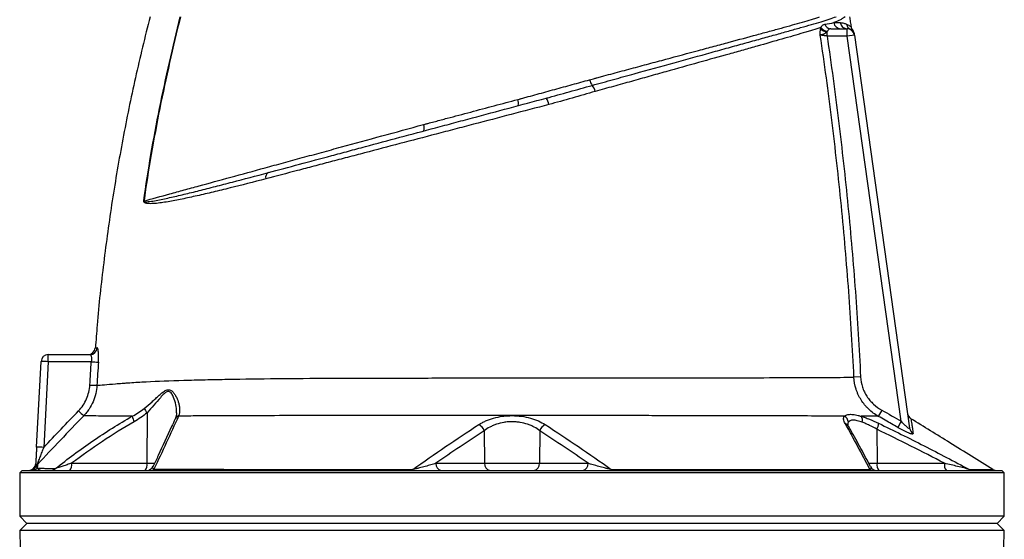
# Model space of a CAD drawing. Header units: millimetres. Extents: x 2367 to 3805, y 1036 to 5463.
# Tile 5 of 6: x 2678 to 3494, y 4434 to 4864. Entities that reach past the tile are written whole.
import ezdxf

# ---------------------------------------------------------------- set-up
doc = ezdxf.new("R2010")
doc.units = ezdxf.units.MM
doc.header["$LTSCALE"] = 2

msp = doc.modelspace()

# ---------------------------------------------------------------- linework, layer by layer
at = {"color": 7, "linetype": 'Continuous', "lineweight": 25}
for p, q in [((3350.61, 4856.88), (3364.09, 4856.88)), ((3364.09, 4850.88), (3364.09, 4856.88)), ((3366.99, 4856.17), (3366.8, 4856.23)), ((3347.44, 4850.88), (3347.44, 4854.33)), ((3364.09, 4850.88), (3347.44, 4850.88)), ((3370.03, 4851.71), (3364.09, 4850.88)), ((3408.96, 4531.63), (3364.09, 4850.88)), ((3370.03, 4851.71), (3415.82, 4525.89)), ((3091.14, 4798.3), (3092.5, 4798.66)), ((3115.28, 4799.61), (3115.98, 4799.8)), ((2702, 4580.98), (2702, 4586.88)), ((2702, 4586.88), (2736.64, 4586.88)), ((2692.29, 4510.22), (2696.01, 4581.19)), ((2702, 4580.98), (2698.28, 4510.01)), ((2737.64, 4580.98), (2702, 4580.98)), ((3375.17, 4568.35), (3369.68, 4568.08)), ((2783.9, 4538.71), (2783.71, 4496.77)), ((3392.8, 4540.83), (3389.9, 4535.71)), ((3408.96, 4531.63), (3406.03, 4526.51)), ((3063.27, 4523.77), (3063.61, 4496.77)), ((3109.34, 4523.79), (3109.01, 4496.77)), ((3388.77, 4524.95), (3388.9, 4496.77)), ((2721.38, 4496.77), (2783.71, 4496.77)), ((3023.3, 4496.77), (3063.61, 4496.77)), ((3063.61, 4496.77), (3109.01, 4496.77)), ((3109.01, 4496.77), (3149.36, 4496.77)), ((3388.9, 4496.77), (3444.76, 4496.77)), ((2680.31, 4490.88), (2678.31, 4488.88)), ((2678.31, 4488.88), (2678.31, 4452.88)), ((3086.31, 4488.88), (2678.31, 4488.88)), ((2680.31, 4490.88), (3086.31, 4490.88)), ((3086.31, 4490.88), (3492.31, 4490.88)), ((3494.31, 4488.88), (3086.31, 4488.88)), ((3494.31, 4488.88), (3492.31, 4490.88)), ((3494.31, 4452.88), (3494.31, 4488.88)), ((2678.31, 4452.88), (2684.31, 4446.88)), ((3086.31, 4452.88), (2678.31, 4452.88)), ((3494.31, 4452.88), (3086.31, 4452.88)), ((3488.31, 4446.88), (3494.31, 4452.88)), ((2684.31, 4446.88), (2678.43, 4440.99)), ((2678.43, 4440.99), (2678.72, 4426.18)), ((3494.19, 4440.99), (2678.43, 4440.99)), ((3086.31, 4446.88), (2684.31, 4446.88)), ((3488.31, 4446.88), (3086.31, 4446.88)), ((3494.19, 4440.99), (3488.31, 4446.88)), ((3493.89, 4426.18), (3494.19, 4440.99))]:
    msp.add_line(p, q, dxfattribs=at)
at = {"color": 8, "linetype": 'Continuous', "lineweight": 25}
for p, q in [((2783.71, 4496.77), (2790.21, 4496.77)), ((3381.85, 4496.77), (3388.9, 4496.77))]:
    msp.add_line(p, q, dxfattribs=at)
at = {"color": 7, "linetype": 'Continuous', "lineweight": 25, "flags": 128}
for points in [[(3004.02, 4491.71), (3003.95, 4491.52), (3003.87, 4491.35), (3003.8, 4491.2), (3003.72, 4491.09), (3003.64, 4490.99), (3003.56, 4490.93), (3003.47, 4490.89), (3003.39, 4490.88)], [(3168.59, 4491.71), (3168.66, 4491.52), (3168.73, 4491.35), (3168.81, 4491.21), (3168.89, 4491.09), (3168.97, 4491), (3169.05, 4490.93), (3169.13, 4490.89), (3169.22, 4490.88)]]:
    msp.add_lwpolyline(points, dxfattribs=at)
at = {"color": 7, "linetype": 'Continuous', "lineweight": 25}
for centre, radius, start, end in [((3347.97, 4862.24), 7.94, 221.61331, 266.12909), ((3348.45, 4862.38), 7.55, 214.93805, 264.03721), ((3350.76, 4862.37), 5.5, 197.90054, 268.42386), ((3358.86, 4862.68), 5.8, 186.60309, 268.77152), ((3364.17, 4862.75), 5.87, 187.46808, 269.25333), ((3369.46, 4861.44), 5.85, 187.59188, 242.96813), ((3364.09, 4850.88), 6, 8, 90), ((3364.09, 4850.88), 6, 7.72485, 62.73529), ((3363.88, 4852.41), 6, 7.99969, 36.54974), ((3163.56, 4817.64), 13.23, 192.95682, 215.16929), ((3143.56, 4802.36), 11.97, 12.47111, 39.8202), ((3084.06, 4795.32), 7.68, 344.23053, 22.82217), ((3104.88, 4792.32), 12.04, 8.54074, 36.17426), ((3005.87, 4774.48), 7.78, 343.70359, 23.16613), ((2886.64, 4733.83), 4.51, 119.62256, 196.30967), ((2779.38, 4691.26), 23.01, 85.12738, 85.60555), ((2702, 4580.88), 6, 90, 177), ((2734.91, 4592.88), 6, 270.44046, 355.61986), ((2736.62, 4592.85), 5.97, 270.20963, 355.83886), ((2696, 4495.14), 86.05, 86.00302, 89.99576), ((2747.25, 4705.37), 124.76, 265.58004, 268.28708), ((2744.58, 4686.11), 124.7, 266.25902, 268.96782), ((2832.44, 4648.3), 150.94, 225.72738, 227.96196), ((2795.59, 4548.8), 15.44, 204.72192, 220.81473), ((3420.07, 4538.82), 6, 188.00021, 238.33012), ((2783.51, 4537.48), 11.98, 187.96804, 211.35508), ((3055.35, 4521.25), 8.32, 17.65845, 65.65056), ((3117.27, 4521.27), 8.32, 114.39167, 162.36719), ((3358.93, 4530.42), 6.14, 3.90555, 62.44223), ((3370.99, 4532.24), 5.83, 345.45217, 37.51463), ((3380.05, 4529.82), 9.99, 330.85947, 0.87356), ((3421.59, 4526.72), 5.82, 188.17311, 241.26471), ((2692.28, 4424.17), 86.05, 86.00302, 89.99576), ((2685.58, 4496.88), 6, 270, 357), ((2714.54, 4495.42), 6.97, 319.29528, 11.1942), ((2776.88, 4495.42), 6.97, 319.29528, 11.1942), ((3028.58, 4496.09), 5.32, 172.69985, 258.77449), ((3068.89, 4496.09), 5.32, 172.69985, 258.77449), ((3103.73, 4496.09), 5.32, 281.22551, 7.30015), ((3144.08, 4496.09), 5.32, 281.22551, 7.30015), ((3395.74, 4495.42), 6.97, 168.8058, 220.70472), ((3451.59, 4495.42), 6.97, 168.8058, 220.70472), ((2686.52, 4496.87), 5.99, 270.01666, 334.48058), ((2688.62, 4496.77), 5.89, 270.06753, 316.50329), ((2697.28, 4491.69), 5.95, 136.16919, 154.1078), ((2704.1, 4496.41), 5.54, 270.24171, 314.36811), ((2783.51, 4496.88), 6, 270.00052, 335.36185), ((2787.03, 4494.59), 3.72, 271.09385, 313.74253), ((3385.29, 4494.53), 3.66, 229.89658, 269.15475), ((3388.77, 4496.88), 6, 207.11538, 269.99984), ((3468.14, 4496.37), 5.5, 237.01804, 269.90038), ((3488.01, 4496.88), 6, 238.30261, 269.99958)]:
    msp.add_arc(centre, radius, start, end, dxfattribs=at)
at = {"color": 8, "linetype": 'Continuous', "lineweight": 25}
for centre, radius, start, end in [((2811.24, 4531.56), 4.55, 105.73172, 154.61343), ((2811.38, 4532.01), 4.49, 105.96175, 154.9511), ((3360.98, 4525.1), 4.82, 30.38476, 71.90455)]:
    msp.add_arc(centre, radius, start, end, dxfattribs=at)
at = {"color": 7, "linetype": 'Continuous', "lineweight": 25}
for points, knots in [([(2786.31, 4866.88), (2782.16, 4850.06), (2773.88, 4816.44), (2763.54, 4765.55), (2754.72, 4714.4), (2747.7, 4662.98), (2743.15, 4622.3), (2741.53, 4598.72), (2741.09, 4592.4)], [0, 0, 0, 0, 0.186516, 0.372902, 0.559207, 0.74548, 0.931769, 1, 1, 1, 1]), ([(2781.14, 4714.21), (2782.91, 4727.06), (2784.9, 4739.87), (2789.29, 4765.45), (2791.69, 4778.2), (2796.82, 4803.64), (2799.54, 4816.32), (2805.24, 4841.63), (2808.21, 4854.27), (2811.25, 4866.88)], [0, 0, 0, 0, 0.25, 0.25, 0.5, 0.5, 0.75, 0.75, 1, 1, 1, 1]), ([(2811.48, 4866.88), (2805.37, 4841.65), (2799.57, 4816.35), (2791.87, 4778.19), (2789.48, 4765.44), (2785.09, 4739.86), (2783.1, 4727.04), (2781.33, 4714.19)], [0, 0, 0, 0, 0.5, 0.5, 0.75, 0.75, 1, 1, 1, 1]), ([(3152.75, 4810.02), (3155.72, 4810.84), (3158.66, 4811.65), (3164.54, 4813.28), (3170.38, 4814.89), (3176.16, 4816.49), (3181.92, 4818.08), (3184.79, 4818.87), (3199.01, 4822.8), (3210, 4825.84), (3231.19, 4831.7), (3241.41, 4834.52), (3256.14, 4838.58), (3260.95, 4839.91), (3268.02, 4841.86), (3270.34, 4842.5), (3274.93, 4843.76), (3277.18, 4844.39), (3283.85, 4846.23), (3288.16, 4847.42), (3296.47, 4849.72), (3300.47, 4850.84), (3306.25, 4852.44), (3308.13, 4852.97), (3311.82, 4854), (3313.63, 4854.51), (3318.91, 4855.99), (3322.26, 4856.94), (3328.63, 4858.75), (3331.64, 4859.61), (3337.28, 4861.25), (3339.93, 4862.04), (3344.86, 4863.55), (3347.14, 4864.27), (3351.31, 4865.63), (3353.2, 4866.27), (3354.9, 4866.88)], [0, 0, 0, 0, 0.03125, 0.03125, 0.0625, 0.09375, 0.09375, 0.125, 0.125, 0.25, 0.25, 0.375, 0.375, 0.4375, 0.4375, 0.46875, 0.46875, 0.5, 0.5, 0.5625, 0.5625, 0.625, 0.625, 0.65625, 0.65625, 0.6875, 0.6875, 0.75, 0.75, 0.8125, 0.8125, 0.875, 0.875, 0.9375, 0.9375, 1, 1, 1, 1]), ([(3154.77, 4815.82), (3155.09, 4815.91), (3155.41, 4815.99), (3156.05, 4816.16), (3157.01, 4816.42), (3159.25, 4817.02), (3161.16, 4817.54), (3164.98, 4818.56), (3167.51, 4819.24), (3175.08, 4821.27), (3180.08, 4822.62), (3187.52, 4824.61), (3189.98, 4825.27), (3194.87, 4826.59), (3197.29, 4827.24), (3204.5, 4829.17), (3209.24, 4830.45), (3223.21, 4834.2), (3232.23, 4836.62), (3245.32, 4840.14), (3249.6, 4841.3), (3255.92, 4843), (3258, 4843.56), (3262.14, 4844.67), (3264.19, 4845.22), (3274.32, 4847.95), (3281.98, 4850.02), (3292.81, 4852.96), (3296.32, 4853.91), (3301.4, 4855.29), (3303.07, 4855.75), (3306.35, 4856.65), (3307.97, 4857.09), (3315.88, 4859.27), (3321.68, 4860.88), (3329.61, 4863.17), (3332.13, 4863.92), (3335.71, 4865.02), (3336.87, 4865.39), (3339.12, 4866.13), (3340.22, 4866.5), (3341.28, 4866.88)], [0, 0, 0, 0, 0.003906, 0.003906, 0.007812, 0.015625, 0.03125, 0.03125, 0.0625, 0.0625, 0.125, 0.125, 0.15625, 0.15625, 0.1875, 0.1875, 0.25, 0.25, 0.375, 0.375, 0.4375, 0.4375, 0.46875, 0.46875, 0.5, 0.5, 0.625, 0.625, 0.6875, 0.6875, 0.71875, 0.71875, 0.75, 0.75, 0.875, 0.875, 0.9375, 0.9375, 0.96875, 0.96875, 1, 1, 1, 1]), ([(3362.35, 4866.88), (3361.83, 4866.44), (3361.25, 4866.03), (3359.95, 4865.22), (3359.24, 4864.82), (3356.92, 4863.63), (3355.13, 4862.84), (3353.1, 4862.01)], [0, 0, 0, 0, 0.25, 0.25, 0.5, 0.5, 1, 1, 1, 1]), ([(3367.63, 4858.5), (3367.41, 4859.89), (3366.97, 4862.69), (3366.53, 4865.48), (3366.31, 4866.88)], [0, 0, 0, 0, 0.49999, 1, 1, 1, 1]), ([(3342.26, 4858.05), (3340.13, 4857.35), (3337.84, 4856.62), (3334.21, 4855.49), (3332.96, 4855.11), (3330.39, 4854.32), (3329.06, 4853.93), (3322.29, 4851.9), (3316.38, 4850.18), (3303.61, 4846.51), (3296.75, 4844.56), (3287.57, 4841.97), (3285.71, 4841.45), (3281.93, 4840.38), (3280.02, 4839.85), (3276.14, 4838.76), (3274.18, 4838.21), (3270.2, 4837.09), (3268.19, 4836.53), (3258.04, 4833.69), (3249.61, 4831.33), (3232.19, 4826.46), (3223.19, 4823.94), (3209.28, 4820.05), (3204.57, 4818.73), (3197.4, 4816.72), (3194.99, 4816.05), (3190.13, 4814.69), (3187.69, 4814), (3180.32, 4811.94), (3175.36, 4810.56), (3167.87, 4808.46), (3165.36, 4807.76), (3160.31, 4806.36), (3157.78, 4805.66), (3155.24, 4804.94)], [0, 0, 0, 0, 0.0625, 0.0625, 0.09375, 0.09375, 0.125, 0.125, 0.25, 0.25, 0.375, 0.375, 0.40625, 0.40625, 0.4375, 0.4375, 0.46875, 0.46875, 0.5, 0.5, 0.625, 0.625, 0.75, 0.75, 0.8125, 0.8125, 0.84375, 0.84375, 0.875, 0.875, 0.9375, 0.9375, 0.96875, 0.96875, 1, 1, 1, 1]), ([(3341.83, 4851.67), (3341.8, 4851.91), (3341.79, 4852.15), (3341.77, 4852.62), (3341.76, 4852.85), (3341.75, 4853.55), (3341.76, 4854.01), (3341.82, 4855.35), (3341.9, 4856.19), (3342.04, 4856.98)], [0, 0, 0, 0, 0.125, 0.125, 0.25, 0.25, 0.5, 0.5, 1, 1, 1, 1]), ([(3342.26, 4858.05), (3342.51, 4858.47), (3342.74, 4858.83), (3343.24, 4859.44), (3343.49, 4859.7), (3344.03, 4860.12), (3344.31, 4860.28), (3344.9, 4860.54), (3345.21, 4860.63), (3345.53, 4860.68)], [0, 0, 0, 0, 0.25, 0.25, 0.5, 0.5, 0.75, 0.75, 1, 1, 1, 1]), ([(3350.61, 4856.88), (3350.28, 4856.88), (3349.96, 4856.84), (3349.37, 4856.7), (3349.1, 4856.58), (3348.61, 4856.25), (3348.4, 4856.04), (3348.02, 4855.52), (3347.85, 4855.21), (3347.67, 4854.87)], [0, 0, 0, 0, 0.25, 0.25, 0.5, 0.5, 0.75, 0.75, 1, 1, 1, 1]), ([(3358.34, 4861.99), (3359.38, 4861.98), (3360.35, 4861.84), (3362.13, 4861.37), (3362.93, 4861.05), (3363.66, 4860.67)], [0, 0, 0, 0, 0.5, 0.5, 1, 1, 1, 1]), ([(3368.56, 4855.88), (3368.47, 4856), (3368.06, 4856.58), (3367.68, 4857.53), (3367.64, 4858.36), (3367.63, 4858.63)], [0, 0, 0, 0, 0.152338, 0.726, 1, 1, 1, 1]), ([(3347.44, 4854.33), (3347, 4853.92), (3346.51, 4853.53), (3345.46, 4852.88), (3344.92, 4852.62), (3343.86, 4852.2), (3343.36, 4852.04), (3342.7, 4851.85), (3342.5, 4851.8), (3342.13, 4851.72), (3341.96, 4851.69), (3341.83, 4851.67)], [0, 0, 0, 0, 0.25, 0.25, 0.5, 0.5, 0.75, 0.75, 0.875, 0.875, 1, 1, 1, 1]), ([(3369.68, 4568.08), (3368.55, 4591.82), (3367.11, 4615.53), (3363.64, 4662.91), (3361.6, 4686.58), (3356.93, 4733.86), (3354.3, 4757.47), (3348.49, 4804.63), (3345.29, 4828.16), (3341.83, 4851.67)], [0, 0, 0, 0, 0.25, 0.25, 0.5, 0.5, 0.75, 0.75, 1, 1, 1, 1]), ([(3347.44, 4850.88), (3346.85, 4850.96), (3346.28, 4851.04), (3345.45, 4851.15), (3345.17, 4851.19), (3344.64, 4851.27), (3344.39, 4851.3), (3343.65, 4851.41), (3343.19, 4851.47), (3342.41, 4851.58), (3342.08, 4851.63), (3341.83, 4851.67)], [0, 0, 0, 0, 0.25, 0.25, 0.375, 0.375, 0.5, 0.5, 0.75, 0.75, 1, 1, 1, 1]), ([(3347.44, 4850.88), (3350.87, 4827.46), (3354.04, 4804.01), (3359.82, 4757.03), (3362.43, 4733.5), (3367.08, 4686.4), (3369.11, 4662.82), (3372.59, 4615.61), (3374.03, 4591.99), (3375.17, 4568.35)], [0, 0, 0, 0, 0.25, 0.25, 0.5, 0.5, 0.75, 0.75, 1, 1, 1, 1]), ([(3369.83, 4853.17), (3369.83, 4853.18), (3369.82, 4853.22), (3369.88, 4852.79), (3369.92, 4852.5), (3369.93, 4852.42)], [0, 0, 0, 0, 0.256721, 0.781977, 1, 1, 1, 1]), ([(3092.5, 4798.66), (3092.81, 4798.74), (3093.11, 4798.82), (3093.71, 4798.99), (3094.62, 4799.24), (3095.53, 4799.49), (3097.35, 4799.99), (3098.57, 4800.33), (3102.22, 4801.33), (3104.66, 4802.01), (3111.98, 4804.02), (3116.85, 4805.36), (3126.56, 4808.03), (3131.4, 4809.35), (3141.06, 4812.01), (3145.87, 4813.33), (3150.67, 4814.67)], [0, 0, 0, 0, 0.015625, 0.015625, 0.03125, 0.0625, 0.0625, 0.125, 0.125, 0.25, 0.25, 0.5, 0.5, 0.75, 0.75, 1, 1, 1, 1]), ([(3114.59, 4799.43), (3121.04, 4801.16), (3127.43, 4802.94), (3136.98, 4805.61), (3140.15, 4806.5), (3146.47, 4808.27), (3149.62, 4809.15), (3152.75, 4810.02)], [0, 0, 0, 0, 0.5, 0.5, 0.75, 0.75, 1, 1, 1, 1]), ([(2884.41, 4737.75), (2892.76, 4739.99), (2901.31, 4742.28), (2918.82, 4746.97), (2927.77, 4749.37), (2941.49, 4753.04), (2946.11, 4754.28), (2955.4, 4756.77), (2960.07, 4758.02), (2974.18, 4761.81), (2983.72, 4764.36), (3003.11, 4769.56), (3012.97, 4772.2), (3025.52, 4775.56), (3028.04, 4776.24), (3033.11, 4777.59), (3035.65, 4778.28), (3043.27, 4780.32), (3048.35, 4781.68), (3063.61, 4785.77), (3073.79, 4788.5), (3094.18, 4793.96), (3104.38, 4796.69), (3114.59, 4799.43)], [0, 0, 0, 0, 0.125, 0.125, 0.25, 0.25, 0.3125, 0.3125, 0.375, 0.375, 0.5, 0.5, 0.625, 0.625, 0.65625, 0.65625, 0.6875, 0.6875, 0.75, 0.75, 0.875, 0.875, 1, 1, 1, 1]), ([(3013.02, 4777.54), (3013.83, 4777.76), (3014.64, 4777.98), (3016.27, 4778.42), (3018.71, 4779.06), (3024.41, 4780.58), (3029.29, 4781.88), (3039.05, 4784.47), (3045.56, 4786.2), (3065.09, 4791.39), (3078.11, 4794.85), (3091.14, 4798.3)], [0, 0, 0, 0, 0.03125, 0.03125, 0.0625, 0.125, 0.25, 0.25, 0.5, 0.5, 1, 1, 1, 1]), ([(3155.24, 4804.94), (3148.92, 4803.16), (3142.56, 4801.32), (3129.74, 4797.65), (3123.3, 4795.82), (3116.78, 4794.11)], [0, 0, 0, 0, 0.5, 0.5, 1, 1, 1, 1]), ([(3116.78, 4794.11), (3106.38, 4791.38), (3095.99, 4788.65), (3075.23, 4783.21), (3064.86, 4780.49), (3049.32, 4776.41), (3044.14, 4775.05), (3036.38, 4773.02), (3033.79, 4772.34), (3028.63, 4770.98), (3026.06, 4770.31), (3013.28, 4766.95), (3003.24, 4764.31), (2983.49, 4759.12), (2973.78, 4756.57), (2959.41, 4752.79), (2954.65, 4751.54), (2945.19, 4749.06), (2940.48, 4747.82), (2931.17, 4745.38), (2926.55, 4744.17), (2917.42, 4741.77), (2912.9, 4740.59), (2899.52, 4737.07), (2890.81, 4734.79), (2882.31, 4732.56)], [0, 0, 0, 0, 0.125, 0.125, 0.25, 0.25, 0.3125, 0.3125, 0.34375, 0.34375, 0.375, 0.375, 0.5, 0.5, 0.625, 0.625, 0.6875, 0.6875, 0.75, 0.75, 0.8125, 0.8125, 0.875, 0.875, 1, 1, 1, 1]), ([(2781.33, 4714.19), (2788.02, 4716.03), (2795.18, 4718), (2806.62, 4721.14), (2810.55, 4722.22), (2818.59, 4724.42), (2822.71, 4725.55), (2835.33, 4729.01), (2844.12, 4731.41), (2862.41, 4736.42), (2871.92, 4739.02), (2886.75, 4743.07), (2891.78, 4744.45), (2899.47, 4746.55), (2902.06, 4747.26), (2907.27, 4748.68), (2909.89, 4749.4), (2917.81, 4751.56), (2923.15, 4753.02), (2933.97, 4755.97), (2939.43, 4757.46), (2955.93, 4761.97), (2967.1, 4765.02), (2989.8, 4771.21), (3001.32, 4774.35), (3013.02, 4777.54)], [0, 0, 0, 0, 0.125, 0.125, 0.1875, 0.1875, 0.25, 0.25, 0.375, 0.375, 0.5, 0.5, 0.5625, 0.5625, 0.59375, 0.59375, 0.625, 0.625, 0.6875, 0.6875, 0.75, 0.75, 0.875, 0.875, 1, 1, 1, 1]), ([(2781.33, 4714.19), (2781.32, 4714.14), (2781.32, 4714.09), (2781.33, 4714), (2781.35, 4713.97), (2781.4, 4713.88), (2781.45, 4713.85), (2781.58, 4713.76), (2781.68, 4713.72), (2781.97, 4713.63), (2782.17, 4713.6), (2782.78, 4713.55), (2783.19, 4713.55), (2784.44, 4713.6), (2785.29, 4713.68), (2787.86, 4714), (2789.61, 4714.29), (2793.2, 4714.95), (2795.03, 4715.31), (2798.76, 4716.09), (2800.65, 4716.51), (2806.42, 4717.8), (2810.4, 4718.73), (2818.59, 4720.71), (2822.81, 4721.75), (2831.49, 4723.92), (2835.95, 4725.05), (2845.11, 4727.4), (2849.8, 4728.61), (2864.15, 4732.36), (2874.1, 4734.99), (2884.41, 4737.75)], [0, 0, 0, 0, 0.000977, 0.000977, 0.001953, 0.001953, 0.003906, 0.003906, 0.007812, 0.007812, 0.015625, 0.015625, 0.03125, 0.03125, 0.0625, 0.0625, 0.125, 0.125, 0.1875, 0.1875, 0.25, 0.25, 0.375, 0.375, 0.5, 0.5, 0.625, 0.625, 0.75, 0.75, 1, 1, 1, 1]), ([(2882.31, 4732.56), (2872.02, 4729.86), (2862.12, 4727.34), (2847.87, 4723.8), (2843.22, 4722.67), (2834.12, 4720.5), (2829.7, 4719.47), (2821.11, 4717.53), (2816.95, 4716.62), (2808.89, 4714.96), (2804.99, 4714.21), (2799.35, 4713.25), (2797.51, 4712.96), (2793.89, 4712.46), (2792.11, 4712.26), (2789.52, 4712.05), (2788.67, 4712), (2786.99, 4711.95), (2786.16, 4711.95), (2784.95, 4712.03), (2784.54, 4712.06), (2783.75, 4712.17), (2783.36, 4712.24), (2782.78, 4712.4), (2782.59, 4712.46), (2782.22, 4712.61), (2782.04, 4712.7), (2781.68, 4712.92), (2781.51, 4713.06), (2781.29, 4713.36), (2781.22, 4713.49), (2781.15, 4713.72), (2781.14, 4713.81), (2781.12, 4714), (2781.13, 4714.1), (2781.14, 4714.21)], [0, 0, 0, 0, 0.25, 0.25, 0.375, 0.375, 0.5, 0.5, 0.625, 0.625, 0.75, 0.75, 0.8125, 0.8125, 0.875, 0.875, 0.90625, 0.90625, 0.9375, 0.9375, 0.953125, 0.953125, 0.96875, 0.96875, 0.976562, 0.976562, 0.984375, 0.984375, 0.992187, 0.992187, 0.996094, 0.996094, 0.998047, 0.998047, 1, 1, 1, 1]), ([(2736.64, 4586.88), (2736.74, 4586.88), (2736.84, 4586.84), (2737.02, 4586.69), (2737.11, 4586.59), (2737.28, 4586.3), (2737.36, 4586.12), (2737.5, 4585.7), (2737.56, 4585.46), (2737.67, 4584.92), (2737.71, 4584.62), (2737.77, 4583.98), (2737.79, 4583.63), (2737.8, 4582.55), (2737.75, 4581.77), (2737.64, 4580.98)], [0, 0, 0, 0, 0.125, 0.125, 0.25, 0.25, 0.375, 0.375, 0.5, 0.5, 0.625, 0.625, 0.75, 0.75, 1, 1, 1, 1]), ([(2743.53, 4580.66), (2743.58, 4581.44), (2743.62, 4582.2), (2743.67, 4583.71), (2743.68, 4584.44), (2743.68, 4585.5), (2743.68, 4585.85), (2743.66, 4586.52), (2743.65, 4586.86), (2743.61, 4587.82), (2743.57, 4588.41), (2743.48, 4589.5), (2743.42, 4589.99), (2743.28, 4590.85), (2743.21, 4591.21), (2743.08, 4591.66), (2743.04, 4591.79), (2742.95, 4592.02), (2742.91, 4592.11), (2742.77, 4592.34), (2742.67, 4592.41), (2742.58, 4592.41)], [0, 0, 0, 0, 0.125, 0.125, 0.25, 0.25, 0.3125, 0.3125, 0.375, 0.375, 0.5, 0.5, 0.625, 0.625, 0.75, 0.75, 0.8125, 0.8125, 0.875, 0.875, 1, 1, 1, 1]), ([(2727.07, 4540.22), (2728.46, 4541.68), (2729.71, 4543.23), (2731.91, 4546.52), (2732.87, 4548.27), (2734.48, 4551.96), (2735.11, 4553.84), (2736.03, 4557.7), (2736.33, 4559.66), (2736.44, 4561.68)], [0, 0, 0, 0, 0.25, 0.25, 0.5, 0.5, 0.75, 0.75, 1, 1, 1, 1]), ([(2742.33, 4561.43), (2743.9, 4561.57), (2745.97, 4561.74), (2751.09, 4562.17), (2754.13, 4562.41), (2759.43, 4562.83), (2761.31, 4562.97), (2764.33, 4563.2), (2765.37, 4563.28), (2767.46, 4563.43), (2768.52, 4563.5), (2773.89, 4563.87), (2778.42, 4564.13), (2792.67, 4564.86), (2803.08, 4565.26), (2820, 4565.77), (2825.87, 4565.93), (2835, 4566.14), (2838.1, 4566.21), (2844.41, 4566.34), (2847.61, 4566.4), (2863.78, 4566.69), (2877.35, 4566.87), (2905.66, 4567.14), (2920.41, 4567.24), (2939.6, 4567.33), (2943.47, 4567.34), (2951.3, 4567.37), (2955.23, 4567.38), (2967.09, 4567.41), (2975.07, 4567.43), (2987.15, 4567.43), (2991.2, 4567.44), (2999.34, 4567.46), (3003.43, 4567.46), (3015.76, 4567.48), (3024.07, 4567.49), (3036.7, 4567.49), (3040.93, 4567.5), (3047.33, 4567.5), (3049.46, 4567.5), (3053.75, 4567.5), (3055.91, 4567.5), (3066.68, 4567.51), (3075.26, 4567.51), (3092.37, 4567.51), (3100.89, 4567.51), (3117.87, 4567.51), (3126.33, 4567.52), (3143.2, 4567.52), (3151.6, 4567.52), (3164.15, 4567.53), (3168.34, 4567.53), (3176.63, 4567.54), (3180.74, 4567.54), (3201.09, 4567.56), (3216.78, 4567.58), (3239.44, 4567.61), (3246.85, 4567.63), (3257.73, 4567.65), (3261.33, 4567.66), (3268.39, 4567.68), (3271.86, 4567.68), (3288.9, 4567.73), (3301.54, 4567.77), (3319.05, 4567.84), (3324.64, 4567.86), (3331.31, 4567.89), (3332.63, 4567.89), (3335.24, 4567.9), (3336.52, 4567.91), (3340.32, 4567.93), (3342.77, 4567.94), (3349.88, 4567.97), (3354.29, 4568), (3362.47, 4568.04), (3366.24, 4568.06), (3369.68, 4568.08)], [0, 0, 0, 0, 0.03125, 0.03125, 0.0625, 0.0625, 0.078125, 0.078125, 0.085938, 0.085938, 0.09375, 0.09375, 0.125, 0.125, 0.1875, 0.1875, 0.21875, 0.21875, 0.234375, 0.234375, 0.25, 0.25, 0.3125, 0.3125, 0.375, 0.375, 0.390625, 0.390625, 0.40625, 0.40625, 0.4375, 0.4375, 0.453125, 0.453125, 0.46875, 0.46875, 0.5, 0.5, 0.515625, 0.515625, 0.523438, 0.523438, 0.53125, 0.53125, 0.5625, 0.5625, 0.59375, 0.59375, 0.625, 0.625, 0.65625, 0.65625, 0.671875, 0.671875, 0.6875, 0.6875, 0.75, 0.75, 0.78125, 0.78125, 0.796875, 0.796875, 0.8125, 0.8125, 0.875, 0.875, 0.90625, 0.90625, 0.914063, 0.914063, 0.921875, 0.921875, 0.9375, 0.9375, 0.96875, 0.96875, 1, 1, 1, 1]), ([(3389.9, 4535.71), (3387.01, 4537.39), (3384.37, 4539.37), (3381.37, 4542.21), (3380.79, 4542.8), (3379.65, 4544.02), (3379.1, 4544.65), (3377.51, 4546.58), (3376.54, 4547.92), (3374.78, 4550.71), (3373.98, 4552.15), (3372.93, 4554.4), (3372.6, 4555.16), (3371.99, 4556.72), (3371.7, 4557.51), (3370.43, 4561.48), (3369.84, 4564.74), (3369.68, 4568.08)], [0, 0, 0, 0, 0.25, 0.25, 0.3125, 0.3125, 0.375, 0.375, 0.5, 0.5, 0.625, 0.625, 0.6875, 0.6875, 0.75, 0.75, 1, 1, 1, 1]), ([(3375.17, 4568.35), (3375.31, 4565.48), (3375.83, 4562.69), (3376.96, 4559.3), (3377.2, 4558.63), (3377.74, 4557.3), (3378.03, 4556.65), (3378.96, 4554.74), (3379.66, 4553.51), (3381.21, 4551.15), (3382.05, 4550.01), (3383.44, 4548.37), (3383.92, 4547.84), (3384.91, 4546.81), (3385.42, 4546.31), (3388.02, 4543.91), (3390.31, 4542.24), (3392.8, 4540.83)], [0, 0, 0, 0, 0.25, 0.25, 0.3125, 0.3125, 0.375, 0.375, 0.5, 0.5, 0.625, 0.625, 0.6875, 0.6875, 0.75, 0.75, 1, 1, 1, 1]), ([(2742.33, 4561.43), (2742.2, 4559.07), (2741.86, 4556.76), (2740.78, 4552.24), (2740.05, 4550.03), (2738.17, 4545.7), (2737.05, 4543.64), (2735.11, 4540.72), (2734.42, 4539.78), (2732.95, 4537.94), (2732.18, 4537.05), (2731.36, 4536.2)], [0, 0, 0, 0, 0.25, 0.25, 0.5, 0.5, 0.75, 0.75, 0.875, 0.875, 1, 1, 1, 1]), ([(2781.56, 4542.34), (2783.82, 4544.16), (2785.95, 4546), (2789.01, 4548.75), (2790.02, 4549.67), (2791.99, 4551.47), (2792.97, 4552.36), (2794.9, 4554.07), (2795.86, 4554.89), (2797.3, 4555.99), (2797.78, 4556.33), (2798.75, 4556.92), (2799.23, 4557.18), (2800.19, 4557.57), (2800.68, 4557.7), (2801.62, 4557.8), (2802.08, 4557.77), (2802.96, 4557.55), (2803.37, 4557.37), (2804.16, 4556.9), (2804.52, 4556.61), (2805.21, 4555.98), (2805.53, 4555.63), (2806.14, 4554.9), (2806.43, 4554.51), (2807.25, 4553.31), (2807.73, 4552.46), (2809.02, 4549.89), (2809.67, 4548.11), (2810.36, 4545.46), (2810.54, 4544.58), (2810.79, 4542.83), (2810.86, 4541.97), (2810.89, 4539.45), (2810.67, 4537.84), (2810.15, 4536.33)], [0, 0, 0, 0, 0.125, 0.125, 0.1875, 0.1875, 0.25, 0.25, 0.3125, 0.3125, 0.34375, 0.34375, 0.375, 0.375, 0.40625, 0.40625, 0.4375, 0.4375, 0.46875, 0.46875, 0.5, 0.5, 0.53125, 0.53125, 0.5625, 0.5625, 0.625, 0.625, 0.75, 0.75, 0.8125, 0.8125, 0.875, 0.875, 1, 1, 1, 1]), ([(2808.22, 4538.6), (2808.18, 4537.82), (2808.07, 4536.15), (2807.71, 4534.63), (2807.34, 4533.99), (2807.3, 4533.92)], [0, 0, 0, 0, 0.43859, 0.939675, 1, 1, 1, 1]), ([(3361.77, 4535.86), (3362.29, 4536.33), (3362.98, 4536.71), (3364.27, 4537.11), (3364.74, 4537.21), (3365.77, 4537.34), (3366.33, 4537.38), (3368.09, 4537.37), (3369.41, 4537.22), (3371.6, 4536.81), (3372.37, 4536.64), (3373.95, 4536.25), (3374.77, 4536.03), (3375.62, 4535.79)], [0, 0, 0, 0, 0.25, 0.25, 0.375, 0.375, 0.5, 0.5, 0.75, 0.75, 0.875, 0.875, 1, 1, 1, 1]), ([(2707.97, 4492.45), (2718.06, 4500.46), (2728.4, 4508.14), (2744.31, 4519.02), (2749.69, 4522.54), (2760.56, 4529.35), (2766.07, 4532.65), (2771.64, 4535.82)], [0, 0, 0, 0, 0.5, 0.5, 0.75, 0.75, 1, 1, 1, 1]), ([(2773.27, 4531.24), (2764.27, 4526.1), (2755.45, 4520.62), (2738.15, 4509.1), (2729.68, 4503.06), (2721.38, 4496.77)], [0, 0, 0, 0, 0.5, 0.5, 1, 1, 1, 1]), ([(2771.64, 4535.82), (2766.79, 4535.82), (2762.22, 4535.82), (2756.85, 4535.85), (2755.8, 4535.86), (2753.72, 4535.87), (2752.7, 4535.88), (2749.73, 4535.91), (2747.87, 4535.93), (2742.69, 4535.99), (2739.73, 4536.04), (2734.8, 4536.12), (2732.83, 4536.17), (2731.36, 4536.2)], [0, 0, 0, 0, 0.25, 0.25, 0.3125, 0.3125, 0.375, 0.375, 0.5, 0.5, 0.75, 0.75, 1, 1, 1, 1]), ([(2807.13, 4533.51), (2806.17, 4531.39), (2801.52, 4521.19), (2795.46, 4508.17), (2790.36, 4497.32), (2788.96, 4494.36)], [0, 0, 0, 0, 0.160365, 0.770312, 1, 1, 1, 1]), ([(2810.01, 4535.94), (2806.61, 4528.5), (2803.22, 4521.13), (2796.41, 4506.47), (2793.01, 4499.18), (2789.6, 4491.91)], [0, 0, 0, 0, 0.5, 0.5, 1, 1, 1, 1]), ([(2807.31, 4533.9), (2807.27, 4533.81), (2807.21, 4533.68), (2807.15, 4533.56), (2807.13, 4533.53)], [0, 0, 0, 0, 0.701149, 1, 1, 1, 1]), ([(3361.77, 4535.86), (3359.94, 4535.87), (3358.07, 4535.88), (3354.22, 4535.89), (3352.25, 4535.9), (3346.21, 4535.93), (3342.03, 4535.95), (3329.08, 4536), (3319.89, 4536.03), (3300.37, 4536.09), (3290.06, 4536.12), (3276.45, 4536.15), (3273.69, 4536.16), (3268.11, 4536.17), (3265.3, 4536.17), (3256.79, 4536.19), (3251.03, 4536.2), (3233.51, 4536.23), (3221.49, 4536.25), (3202.96, 4536.26), (3196.7, 4536.27), (3187.18, 4536.28), (3183.99, 4536.28), (3177.55, 4536.28), (3174.31, 4536.28), (3158.04, 4536.29), (3144.95, 4536.3), (3118.64, 4536.3), (3105.41, 4536.3), (3085.47, 4536.3), (3078.81, 4536.3), (3068.78, 4536.3), (3065.44, 4536.3), (3058.73, 4536.3), (3055.37, 4536.3), (3045.32, 4536.3), (3038.68, 4536.3), (3025.53, 4536.31), (3019.01, 4536.32), (3006.09, 4536.33), (2999.68, 4536.34), (2986.96, 4536.36), (2980.65, 4536.36), (2968.13, 4536.37), (2961.91, 4536.37), (2952.65, 4536.36), (2949.57, 4536.36), (2943.44, 4536.36), (2940.39, 4536.36), (2925.22, 4536.34), (2913.46, 4536.32), (2890.68, 4536.27), (2879.66, 4536.23), (2858.36, 4536.16), (2848.09, 4536.11), (2835.74, 4536.06), (2833.29, 4536.04), (2828.45, 4536.02), (2826.06, 4536.01), (2819, 4535.98), (2814.43, 4535.96), (2810.01, 4535.94)], [0, 0, 0, 0, 0.015625, 0.015625, 0.03125, 0.03125, 0.0625, 0.0625, 0.125, 0.125, 0.1875, 0.1875, 0.203125, 0.203125, 0.21875, 0.21875, 0.25, 0.25, 0.3125, 0.3125, 0.34375, 0.34375, 0.359375, 0.359375, 0.375, 0.375, 0.4375, 0.4375, 0.5, 0.5, 0.53125, 0.53125, 0.546875, 0.546875, 0.5625, 0.5625, 0.59375, 0.59375, 0.625, 0.625, 0.65625, 0.65625, 0.6875, 0.6875, 0.71875, 0.71875, 0.734375, 0.734375, 0.75, 0.75, 0.8125, 0.8125, 0.875, 0.875, 0.9375, 0.9375, 0.953125, 0.953125, 0.96875, 0.96875, 1, 1, 1, 1]), ([(3004.02, 4491.71), (3013.07, 4498.08), (3022.16, 4504.39), (3040.4, 4516.79), (3049.56, 4522.89), (3058.78, 4528.83)], [0, 0, 0, 0, 0.5, 0.5, 1, 1, 1, 1]), ([(3058.78, 4528.83), (3059.63, 4529.38), (3060.54, 4529.91), (3062.43, 4530.93), (3063.41, 4531.41), (3065.46, 4532.32), (3066.53, 4532.74), (3068.19, 4533.34), (3068.75, 4533.53), (3069.9, 4533.89), (3070.49, 4534.07), (3073.45, 4534.9), (3075.92, 4535.41), (3079.78, 4535.93), (3081.1, 4536.07), (3083.73, 4536.24), (3086.35, 4536.33), (3088.98, 4536.24), (3091.61, 4536.06), (3092.93, 4535.92), (3096.78, 4535.4), (3099.23, 4534.88), (3102.16, 4534.06), (3102.74, 4533.89), (3103.89, 4533.52), (3104.46, 4533.33), (3106.13, 4532.73), (3107.19, 4532.31), (3110.25, 4530.95), (3112.12, 4529.94), (3113.83, 4528.84)], [0, 0, 0, 0, 0.0625, 0.0625, 0.125, 0.125, 0.1875, 0.1875, 0.21875, 0.21875, 0.25, 0.25, 0.375, 0.375, 0.4375, 0.4375, 0.5, 0.5625, 0.5625, 0.625, 0.625, 0.75, 0.75, 0.78125, 0.78125, 0.8125, 0.8125, 0.875, 0.875, 1, 1, 1, 1]), ([(3109.34, 4523.79), (3107.94, 4524.86), (3106.41, 4525.85), (3103.89, 4527.2), (3103.01, 4527.63), (3101.16, 4528.42), (3100.2, 4528.79), (3097.25, 4529.79), (3095.19, 4530.32), (3091.94, 4530.86), (3090.82, 4531), (3088.59, 4531.18), (3086.35, 4531.28), (3084.12, 4531.19), (3081.89, 4531.01), (3080.76, 4530.87), (3077.5, 4530.33), (3075.42, 4529.81), (3072.45, 4528.8), (3071.49, 4528.43), (3069.65, 4527.64), (3068.77, 4527.21), (3066.23, 4525.86), (3064.67, 4524.85), (3063.27, 4523.77)], [0, 0, 0, 0, 0.125, 0.125, 0.1875, 0.1875, 0.25, 0.25, 0.375, 0.375, 0.4375, 0.4375, 0.5, 0.5625, 0.5625, 0.625, 0.625, 0.75, 0.75, 0.8125, 0.8125, 0.875, 0.875, 1, 1, 1, 1]), ([(3113.83, 4528.84), (3123.05, 4522.91), (3132.22, 4516.82), (3150.46, 4504.43), (3159.54, 4498.11), (3168.59, 4491.71)], [0, 0, 0, 0, 0.5, 0.5, 1, 1, 1, 1]), ([(3362.48, 4529.69), (3362.11, 4530.34), (3361.82, 4530.96), (3361.38, 4532.15), (3361.23, 4532.71), (3361.11, 4533.75), (3361.12, 4534.23), (3361.27, 4534.89), (3361.34, 4535.1), (3361.52, 4535.5), (3361.64, 4535.69), (3361.77, 4535.86)], [0, 0, 0, 0, 0.25, 0.25, 0.5, 0.5, 0.75, 0.75, 0.875, 0.875, 1, 1, 1, 1]), ([(3382.93, 4491.74), (3379.54, 4498.24), (3376.14, 4504.68), (3369.32, 4517.35), (3365.9, 4523.59), (3362.48, 4529.69)], [0, 0, 0, 0, 0.5, 0.5, 1, 1, 1, 1]), ([(3365.19, 4527.49), (3365.12, 4527.6), (3364.81, 4528.1), (3364.61, 4528.61), (3364.54, 4528.99), (3364.54, 4528.89), (3364.54, 4528.89)], [0, 0, 0, 0, 0.116474, 0.558009, 0.975075, 1, 1, 1, 1]), ([(3376.64, 4530.77), (3375.9, 4531.04), (3375.18, 4531.29), (3373.8, 4531.73), (3373.13, 4531.93), (3371.21, 4532.41), (3370.08, 4532.58), (3368.58, 4532.59), (3368.12, 4532.55), (3367.27, 4532.39), (3366.89, 4532.27), (3365.89, 4531.8), (3365.39, 4531.36), (3365.06, 4530.84)], [0, 0, 0, 0, 0.125, 0.125, 0.25, 0.25, 0.5, 0.5, 0.625, 0.625, 0.75, 0.75, 1, 1, 1, 1]), ([(3389.9, 4535.71), (3387.78, 4535.72), (3385.53, 4535.73), (3380.77, 4535.76), (3378.26, 4535.77), (3375.62, 4535.79)], [0, 0, 0, 0, 0.5, 0.5, 1, 1, 1, 1]), ([(3375.62, 4535.79), (3376.71, 4535.46), (3377.84, 4535.08), (3380.18, 4534.23), (3381.37, 4533.78), (3385, 4532.3), (3387.49, 4531.19), (3390.04, 4529.97)], [0, 0, 0, 0, 0.25, 0.25, 0.5, 0.5, 1, 1, 1, 1]), ([(3388.77, 4524.95), (3386.65, 4526.16), (3384.57, 4527.26), (3381.52, 4528.74), (3380.51, 4529.2), (3378.53, 4530.05), (3377.57, 4530.43), (3376.64, 4530.77)], [0, 0, 0, 0, 0.5, 0.5, 0.75, 0.75, 1, 1, 1, 1]), ([(3406.03, 4526.51), (3402.56, 4528.5), (3399.09, 4530.48), (3395.61, 4532.46), (3393.71, 4533.55), (3391.81, 4534.63), (3389.9, 4535.71)], [0, 0, 0, 0, 0.006000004, 0.006000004, 0.006000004, 0.009284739, 0.009284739, 0.009284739, 0.009284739]), ([(3390.04, 4529.97), (3402.69, 4523.9), (3415.27, 4517.65), (3440.29, 4504.89), (3452.74, 4498.37), (3465.15, 4491.76)], [0, 0, 0, 0, 0.5, 0.5, 1, 1, 1, 1]), ([(3415.82, 4525.89), (3415.84, 4525.79), (3415.84, 4525.7), (3415.79, 4525.58), (3415.75, 4525.54), (3415.55, 4525.49), (3415.34, 4525.55), (3414.81, 4525.85), (3414.51, 4526.07), (3413.86, 4526.59), (3413.51, 4526.89), (3412.81, 4527.53), (3412.46, 4527.88), (3411.75, 4528.58), (3411.4, 4528.95), (3410.34, 4530.06), (3409.64, 4530.84), (3408.96, 4531.63)], [0, 0, 0, 0, 0.0625, 0.0625, 0.125, 0.125, 0.25, 0.25, 0.375, 0.375, 0.5, 0.5, 0.625, 0.625, 0.75, 0.75, 1, 1, 1, 1]), ([(3484.86, 4491.77), (3472.98, 4499.1), (3450.33, 4513.09), (3427.69, 4527.07), (3416.92, 4533.71)], [0, 0, 0, 0, 0.524632, 1, 1, 1, 1]), ([(3383.4, 4494.18), (3380.74, 4499.19), (3375.3, 4509.42), (3369.21, 4520.47), (3365.77, 4526.47), (3365.15, 4527.55)], [0, 0, 0, 0, 0.440347, 0.899131, 1, 1, 1, 1]), ([(3406.03, 4526.51), (3406.78, 4526.08), (3407.54, 4525.67), (3409.03, 4524.86), (3409.77, 4524.48), (3411.23, 4523.74), (3411.96, 4523.39), (3413.36, 4522.75), (3414.03, 4522.46), (3414.98, 4522.08), (3415.29, 4521.96), (3415.87, 4521.74), (3416.15, 4521.65), (3416.93, 4521.4), (3417.39, 4521.28), (3417.94, 4521.2), (3418.1, 4521.19), (3418.37, 4521.19), (3418.49, 4521.21), (3418.75, 4521.31), (3418.82, 4521.43), (3418.79, 4521.61)], [0, 0, 0, 0, 0.125, 0.125, 0.25, 0.25, 0.375, 0.375, 0.5, 0.5, 0.5625, 0.5625, 0.625, 0.625, 0.75, 0.75, 0.8125, 0.8125, 0.875, 0.875, 1, 1, 1, 1]), ([(2692.29, 4510.22), (2692.23, 4509), (2692.16, 4507.79), (2692.04, 4505.39), (2691.98, 4504.21), (2691.85, 4501.9), (2691.8, 4500.77), (2691.71, 4499.13), (2691.68, 4498.59), (2691.63, 4497.55), (2691.6, 4497.04), (2691.57, 4496.56)], [0, 0, 0, 0, 0.25, 0.25, 0.5, 0.5, 0.75, 0.75, 0.875, 0.875, 1, 1, 1, 1]), ([(2692.98, 4495.81), (2693.01, 4495.88), (2693.06, 4496.01), (2693.2, 4496.37), (2693.28, 4496.59), (2693.55, 4497.31), (2693.76, 4497.86), (2694.19, 4499.02), (2694.42, 4499.63), (2694.88, 4500.87), (2695.12, 4501.5), (2695.83, 4503.42), (2696.32, 4504.72), (2697.29, 4507.35), (2697.79, 4508.68), (2698.28, 4510.01)], [0, 0, 0, 0, 0.0625, 0.0625, 0.125, 0.125, 0.25, 0.25, 0.375, 0.375, 0.5, 0.5, 0.75, 0.75, 1, 1, 1, 1]), ([(2691.57, 4496.56), (2691.56, 4496.35), (2691.58, 4496.13), (2691.65, 4495.68), (2691.7, 4495.45), (2691.79, 4495.02), (2691.84, 4494.81), (2691.9, 4494.47), (2691.92, 4494.34), (2691.92, 4494.29)], [0, 0, 0, 0, 0.25, 0.25, 0.5, 0.5, 0.75, 0.75, 1, 1, 1, 1]), ([(2721.38, 4496.77), (2720.12, 4496.4), (2718.89, 4496.02), (2716.46, 4495.28), (2715.27, 4494.9), (2712.94, 4494.16), (2711.8, 4493.8), (2710.22, 4493.26), (2709.7, 4493.09), (2708.76, 4492.75), (2708.32, 4492.6), (2707.97, 4492.45)], [0, 0, 0, 0, 0.25, 0.25, 0.5, 0.5, 0.75, 0.75, 0.875, 0.875, 1, 1, 1, 1]), ([(3023.3, 4496.77), (3021.91, 4496.34), (3020.48, 4495.91), (3017.53, 4495.04), (3016.01, 4494.61), (3012.87, 4493.75), (3011.24, 4493.32), (3008.68, 4492.69), (3007.81, 4492.48), (3006.44, 4492.18), (3005.97, 4492.08), (3005.01, 4491.88), (3004.52, 4491.79), (3004.02, 4491.71)], [0, 0, 0, 0, 0.25, 0.25, 0.5, 0.5, 0.75, 0.75, 0.875, 0.875, 0.9375, 0.9375, 1, 1, 1, 1]), ([(3168.59, 4491.71), (3168.08, 4491.8), (3167.6, 4491.89), (3166.64, 4492.08), (3166.18, 4492.18), (3164.82, 4492.49), (3163.94, 4492.7), (3161.39, 4493.33), (3159.76, 4493.76), (3156.63, 4494.62), (3155.12, 4495.05), (3152.18, 4495.91), (3150.75, 4496.34), (3149.36, 4496.77)], [0, 0, 0, 0, 0.0625, 0.0625, 0.125, 0.125, 0.25, 0.25, 0.5, 0.5, 0.75, 0.75, 1, 1, 1, 1]), ([(3465.15, 4491.76), (3464.87, 4491.84), (3464.54, 4491.94), (3463.85, 4492.13), (3463.48, 4492.22), (3462.34, 4492.52), (3461.53, 4492.73), (3459.06, 4493.36), (3457.33, 4493.78), (3453.82, 4494.63), (3452.04, 4495.06), (3448.43, 4495.91), (3446.6, 4496.34), (3444.76, 4496.77)], [0, 0, 0, 0, 0.0625, 0.0625, 0.125, 0.125, 0.25, 0.25, 0.5, 0.5, 0.75, 0.75, 1, 1, 1, 1]), ([(2691.92, 4494.29), (2692.01, 4494.07), (2692.11, 4493.83), (2692.42, 4493.3), (2692.62, 4493.02), (2692.9, 4492.71)], [0, 0, 0, 0, 0.5, 0.5, 1, 1, 1, 1]), ([(2692.9, 4492.71), (2693.73, 4492.7), (2694.66, 4492.68), (2696.75, 4492.64), (2697.9, 4492.62), (2701.68, 4492.55), (2704.62, 4492.51), (2707.97, 4492.45)], [0, 0, 0, 0, 0.25, 0.25, 0.5, 0.5, 1, 1, 1, 1]), ([(2692.9, 4492.71), (2693.4, 4492.13), (2693.99, 4491.69), (2695.35, 4491.06), (2696.12, 4490.88), (2696.97, 4490.88)], [0, 0, 0, 0, 0.5, 0.5, 1, 1, 1, 1]), ([(2789.6, 4491.91), (2793.12, 4491.9), (2796.71, 4491.89), (2804.04, 4491.87), (2807.78, 4491.86), (2819.19, 4491.83), (2827.05, 4491.82), (2851.39, 4491.78), (2868.61, 4491.76), (2895.98, 4491.73), (2905.27, 4491.73), (2924.17, 4491.72), (2933.79, 4491.71), (2953.34, 4491.71), (2963.27, 4491.71), (2978.42, 4491.71), (2983.51, 4491.71), (2993.73, 4491.71), (2998.86, 4491.71), (3004.02, 4491.71)], [0, 0, 0, 0, 0.0625, 0.0625, 0.125, 0.125, 0.25, 0.25, 0.5, 0.5, 0.625, 0.625, 0.75, 0.75, 0.875, 0.875, 0.9375, 0.9375, 1, 1, 1, 1]), ([(3168.59, 4491.71), (3178.88, 4491.71), (3189.06, 4491.71), (3204.15, 4491.71), (3209.16, 4491.71), (3219.1, 4491.71), (3224.06, 4491.71), (3248.57, 4491.72), (3267.42, 4491.72), (3294.54, 4491.72), (3303.39, 4491.72), (3316.38, 4491.72), (3320.66, 4491.72), (3329.08, 4491.72), (3333.23, 4491.73), (3341.39, 4491.73), (3345.41, 4491.73), (3353.31, 4491.73), (3357.18, 4491.73), (3368.59, 4491.73), (3375.91, 4491.73), (3382.93, 4491.74)], [0, 0, 0, 0, 0.125, 0.125, 0.1875, 0.1875, 0.25, 0.25, 0.5, 0.5, 0.625, 0.625, 0.6875, 0.6875, 0.75, 0.75, 0.8125, 0.8125, 0.875, 0.875, 1, 1, 1, 1])]:
    msp.add_open_spline(points, degree=3, knots=knots, dxfattribs=at)
for points in [[(3342.04, 4856.98), (3342.1, 4857.36), (3342.18, 4857.71), (3342.26, 4858.05)], [(3345.53, 4860.68), (3348.38, 4861.14), (3350.89, 4861.58), (3353.1, 4862.01)], [(3353.1, 4862.01), (3355.05, 4862), (3356.79, 4861.99), (3358.34, 4861.99)], [(3347.67, 4854.87), (3347.58, 4854.7), (3347.5, 4854.52), (3347.44, 4854.33)], [(3150.67, 4814.67), (3152.04, 4815.06), (3153.41, 4815.44), (3154.77, 4815.82)], [(2736.44, 4561.68), (2736.8, 4568.11), (2737.2, 4574.55), (2737.64, 4580.98)], [(2743.53, 4580.66), (2743.09, 4574.26), (2742.69, 4567.84), (2742.33, 4561.43)], [(2698.28, 4510.01), (2707.85, 4520.11), (2717.44, 4530.18), (2727.07, 4540.22)], [(2771.64, 4535.82), (2775.12, 4537.69), (2778.45, 4539.83), (2781.56, 4542.34)], [(2783.9, 4538.71), (2780.6, 4535.85), (2777.04, 4533.4), (2773.27, 4531.24)], [(3392.8, 4540.83), (3398.19, 4537.77), (3403.58, 4534.7), (3408.96, 4531.63)], [(2731.36, 4536.2), (2718.52, 4522.79), (2705.73, 4509.31), (2692.98, 4495.81)], [(2810.15, 4536.33), (2810.1, 4536.2), (2810.05, 4536.07), (2810.01, 4535.94)], [(3063.27, 4523.77), (3049.85, 4515.05), (3036.55, 4506), (3023.3, 4496.77)], [(3149.36, 4496.77), (3136.11, 4506.02), (3122.78, 4515.06), (3109.34, 4523.79)], [(3444.76, 4496.77), (3426.24, 4506.46), (3407.59, 4515.9), (3388.77, 4524.95)], [(2692.98, 4495.81), (2692.96, 4494.97), (2692.93, 4493.92), (2692.9, 4492.71)]]:
    msp.add_open_spline(points, degree=3, dxfattribs=at)
at = {"color": 8, "linetype": 'Continuous', "lineweight": 25}
for points, knots in [([(3363.66, 4860.67), (3364.82, 4860.08), (3366.59, 4859.2), (3367.52, 4858.66), (3367.55, 4858.64), (3367.56, 4858.63)], [0, 0, 0, 0, 0.521118, 0.793333, 1, 1, 1, 1]), ([(3368.64, 4855.94), (3368.64, 4855.95), (3368.65, 4855.96), (3368.3, 4855.76), (3367.77, 4855.93), (3367.66, 4855.97)], [0, 0, 0, 0, 0.335959, 0.855568, 1, 1, 1, 1]), ([(2740.9, 4592.41), (2740.9, 4592.41), (2740.76, 4592.41), (2741.2, 4592.41), (2742.12, 4592.41), (2742.58, 4592.41)], [0, 0, 0, 0, 0.000236, 0.499104, 1, 1, 1, 1]), ([(2808.14, 4538.6), (2808.17, 4539.27), (2808.32, 4541.92), (2807.51, 4546.92), (2805.76, 4552.16), (2803.67, 4555.51), (2801.78, 4556.52), (2799.91, 4556.14), (2797.58, 4554.24), (2794.19, 4550.39), (2789.7, 4544.94), (2785.84, 4540.79), (2783.9, 4538.71)], [0, 0, 0, 0, 0.053622, 0.209021, 0.364125, 0.453668, 0.498452, 0.542937, 0.60433, 0.694555, 0.847244, 1, 1, 1, 1]), ([(3365.06, 4530.84), (3364.92, 4530.59), (3364.6, 4530), (3364.6, 4529.21), (3364.6, 4528.74)], [0, 0, 0, 0, 0.409399, 1, 1, 1, 1]), ([(3416.92, 4533.71), (3416.92, 4533.71), (3416.89, 4533.88), (3416.98, 4533.28), (3417.2, 4531.86), (3417.6, 4529.33), (3418.12, 4525.99), (3418.56, 4523.07), (3418.79, 4521.61)], [0, 0, 0, 0, 0.003959, 0.2021452, 0.4003358, 0.6001042, 0.7998816, 1, 1, 1, 1]), ([(2789.6, 4491.91), (2789.44, 4491.99), (2788.85, 4492.3), (2788.62, 4493.06), (2788.58, 4493.8), (2788.96, 4494.27), (2789.01, 4494.34)], [0, 0, 0, 0, 0.122691, 0.445491, 0.923283, 1, 1, 1, 1]), ([(3383.33, 4494.07), (3383.52, 4493.78), (3383.93, 4493.14), (3383.81, 4492.37), (3383.31, 4491.89), (3382.98, 4491.76), (3382.93, 4491.74)], [0, 0, 0, 0, 0.355386, 0.786282, 0.966732, 1, 1, 1, 1]), ([(3465.15, 4491.76), (3466.78, 4491.76), (3468.32, 4491.76), (3471.19, 4491.76), (3472.53, 4491.76), (3476.22, 4491.77), (3478.27, 4491.77), (3483.2, 4491.77), (3484.86, 4491.77), (3484.86, 4491.77)], [0, 0, 0, 0, 0.125, 0.125, 0.25, 0.25, 0.5, 0.5, 1, 1, 1, 1])]:
    msp.add_open_spline(points, degree=3, knots=knots, dxfattribs=at)

doc.saveas('drawing.dxf')
